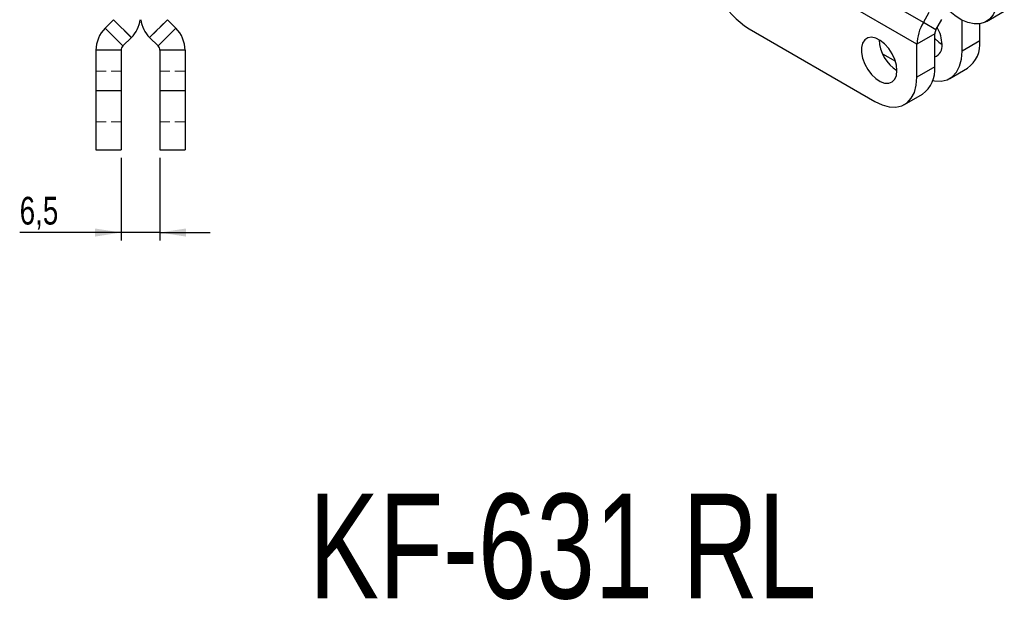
# Model space of a CAD drawing. Header units: millimetres. Extents: x 32 to 355, y 8 to 290.
# Tile 7 of 15: x 221 to 345, y 75 to 148. Entities that reach past the tile are written whole.
import ezdxf

# ---------------------------------------------------------------- set-up
doc = ezdxf.new("R2010")
doc.units = ezdxf.units.MM
doc.linetypes.add('HIDDEN', pattern=[1.905, 1.27, -0.635])
doc.layers.add('FORMATO', color=179, linetype='Continuous')
doc.styles.add('SLDTEXTSTYLE0', font='TXT', dxfattribs={"width": 0.75})
doc.dimstyles.new('SLDDIMSTYLE3', dxfattribs={"dimtxt": 3.5, "dimasz": 3.302, "dimexe": 0, "dimexo": 0.0625, "dimgap": 0.875, "dimtad": 1, "dimdec": 3, "dimlfac": 1.333333, "dimrnd": 1e-09, "dimzin": 12, "dimdsep": 46, "dimtxsty": 'SLDTEXTSTYLE0', "dimsah": 1, "dimcen": 0.09, "dimadec": 0, "dimazin": 3, "dimtfac": 1, "dimtdec": 3, "dimtmove": 0, "dimatfit": 0, "dimfxl": 0, "dimfrac": 2, "dimtolj": 1, "dimtzin": 12, "dimarcsym": 0})

# ---------------------------------------------------------------- blocks, each defined once
blk = doc.blocks.new('_D_8')
at = {"layer": 'FORMATO'}
for p, q in [((233.8, 130.86), (233.8, 120.43)), ((238.68, 130.86), (238.68, 120.43)), ((233.8, 121.43), (220.97, 121.43)), ((238.68, 121.43), (233.8, 121.43)), ((238.68, 121.43), (245.03, 121.43))]:
    blk.add_line(p, q, dxfattribs=at)
for points in [[(233.8, 121.43), (230.5, 121.94), (230.5, 120.92)], [(238.68, 121.43), (241.98, 120.92), (241.98, 121.94)]]:
    blk.add_solid(points, dxfattribs=at)
at = {"layer": 'FORMATO', "insert": (220.97, 125.94), "char_height": 3.5, "attachment_point": 1, "style": 'SLDTEXTSTYLE0'}
blk.add_mtext('6,5', dxfattribs=at)

msp = doc.modelspace()

# ---------------------------------------------------------------- linework, layer by layer
at = {"color": 7, "linetype": 'Continuous', "lineweight": 25}
for p, q in [((335.179175, 147.96241), (308.66267, 163.270063)), ((334.363692, 145.218202), (307.847187, 160.525854)), ((343.154191, 148.090029), (345.408094, 149.391179)), ((232.832511, 148.315931), (231.767947, 147.251368)), ((235.086414, 146.062029), (232.832511, 148.315931)), ((239.646851, 148.315931), (237.392948, 146.062029)), ((239.646851, 148.315931), (240.711414, 147.251368)), ((335.179175, 147.96241), (335.931935, 149.266229)), ((336.772925, 147.04206), (337.525685, 148.345878)), ((340.06474, 144.337778), (340.06474, 148.269375)), ((234.02185, 144.997466), (231.767947, 147.251368)), ((240.711414, 147.251368), (238.457511, 144.997466)), ((313.150489, 147.168697), (329.060391, 137.984106)), ((336.772925, 147.04206), (335.179175, 147.96241)), ((342.318643, 145.638928), (342.318643, 147.803033)), ((235.086414, 146.062029), (234.02185, 144.997466)), ((237.392948, 146.062029), (238.457511, 144.997466)), ((336.617595, 146.519352), (334.363692, 145.218202)), ((336.617595, 142.347783), (336.617595, 146.519352)), ((342.318643, 145.638928), (340.06474, 144.337778)), ((233.802181, 144.467134), (230.614681, 144.467134)), ((230.614681, 144.467134), (230.614681, 139.358303)), ((233.802181, 144.467134), (233.802181, 139.358303)), ((241.86468, 144.467134), (238.677181, 144.467134)), ((238.677181, 144.467134), (238.677181, 139.358303)), ((241.86468, 144.467134), (241.86468, 139.358303)), ((334.363692, 141.046632), (334.363692, 145.218202)), ((330.022323, 144.011085), (331.645099, 143.074276)), ((336.617595, 142.347783), (334.363692, 141.046632)), ((338.511135, 140.903941), (340.765038, 142.205091)), ((230.614681, 139.358303), (233.802181, 139.358303)), ((230.614681, 139.358303), (230.614681, 131.858302)), ((233.802181, 139.358303), (233.802181, 131.858302)), ((238.677181, 139.358303), (238.677181, 131.858302)), ((238.677181, 139.358303), (241.86468, 139.358303)), ((241.86468, 139.358303), (241.86468, 131.858302)), ((332.810086, 137.612795), (335.063989, 138.913946)), ((230.614681, 131.858302), (233.802181, 131.858302)), ((238.677181, 131.858302), (241.86468, 131.858302))]:
    msp.add_line(p, q, dxfattribs=at)
at = {"color": 7, "linetype": 'HIDDEN', "lineweight": 18}
for p, q in [((232.832511, 148.315931), (235.086414, 146.062029)), ((237.392948, 146.062029), (239.646851, 148.315931)), ((231.767947, 147.251368), (234.02185, 144.997466)), ((238.457511, 144.997466), (240.711414, 147.251368)), ((230.614681, 144.467134), (233.802181, 144.467134)), ((238.677181, 144.467134), (241.86468, 144.467134)), ((233.802181, 141.795802), (230.614681, 141.795802)), ((241.86468, 141.795802), (238.677181, 141.795802)), ((230.614681, 139.358303), (233.802181, 139.358303)), ((238.677181, 139.358303), (241.86468, 139.358303)), ((230.614681, 135.4208), (233.802181, 135.4208)), ((238.677181, 135.4208), (241.86468, 135.4208))]:
    msp.add_line(p, q, dxfattribs=at)
at = {"color": 7, "linetype": 'Continuous', "lineweight": 25, "flags": 128}
for points in [[(343.30897, 155.608659), (343.813294, 154.553406), (344.195051, 153.479389), (344.442643, 152.419241), (344.548547, 151.405175), (344.509544, 150.468003), (344.326822, 149.6362), (344.00593, 148.935039), (343.556617, 148.385827), (342.99254, 148.005248), (342.330834, 147.804869), (341.591605, 147.790777), (340.797317, 147.963399), (339.972101, 148.317492), (339.141031, 148.842297), (338.329362, 149.521866), (337.561751, 150.335553), (336.861525, 151.258633), (336.24996, 152.263058)], [(331.844624, 141.888453), (331.773813, 142.576602), (331.565831, 143.303268), (331.233745, 144.022792), (330.798422, 144.689964), (330.287215, 145.262864), (329.732245, 145.705492), (329.168382, 145.990037), (328.631056, 146.098622), (328.154029, 146.024422), (327.767275, 145.772098), (327.495095, 145.357508), (327.354591, 144.806703), (327.354591, 144.154287), (327.495095, 143.441256), (327.767275, 142.712414), (328.154029, 142.013556), (328.631056, 141.388592), (329.168382, 140.876792), (329.732245, 140.510316), (330.287215, 140.312189), (330.798422, 140.29486), (331.233745, 140.459418), (331.565831, 140.795524), (331.773813, 141.28206), (331.844624, 141.888453)], [(336.617594, 145.94583), (337.123333, 145.469088), (337.545673, 145.179174)], [(336.368103, 140.635546), (336.575275, 140.597471), (337.41309, 140.564953), (338.170335, 140.740095), (338.824003, 141.117572), (339.354232, 141.685915), (339.744912, 142.427859), (339.984171, 143.320856), (340.06474, 144.337778)], [(329.060391, 137.984106), (329.981299, 137.545514), (330.874226, 137.306326), (331.712041, 137.273808), (332.469287, 137.44895), (333.122955, 137.826427), (333.653184, 138.39477), (334.043864, 139.136713), (334.283123, 140.029711), (334.363692, 141.046632)]]:
    msp.add_lwpolyline(points, dxfattribs=at)
at = {"color": 7, "linetype": 'Continuous', "lineweight": 25}
for centre, radius, start, end in [((319.31261, 156.850124), 11.476139, 182.47629854, 237.52369853), ((232.302181, 148.846261), 3.9375, 315, 352.2635446), ((240.177181, 148.846261), 3.9375, 187.73647982, 225), ((234.552181, 144.467135), 3.9375, 135, 180), ((237.927181, 144.467135), 3.9375, 360, 45), ((340.041424, 145.024249), 5.681044, 148.85626248, 178.04352316), ((337.699072, 146.482409), 1.082108, 148.85631893, 178.04351444), ((332.862893, 144.994048), 4.686454, 2.26909877, 29.73207318), ((334.427108, 145.98159), 4.840089, 182.24099832, 237.75360878), ((338.568803, 145.267131), 3.768227, 305.64981625, 5.66237707), ((234.552181, 144.467135), 0.75, 135, 180), ((237.927181, 144.467135), 0.75, 0, 45), ((336.110567, 144.969469), 1.450408, 290.46139594, 8.33010173), ((332.867754, 141.975986), 3.768227, 305.64981625, 5.66237707)]:
    msp.add_arc(centre, radius, start, end, dxfattribs=at)

# ---------------------------------------------------------------- texts
at = {"layer": 'FORMATO', "insert": (257.525067, 88.436663), "char_height": 13.2291667, "attachment_point": 1, "style": 'SLDTEXTSTYLE0'}
msp.add_mtext('KF-631 RL', dxfattribs=at)

# ---------------------------------------------------------------- dimensions: what is measured, and where the dimension line sits
at = {"layer": 'FORMATO'}
dim = msp.add_linear_dim(base=(233.802181, 121.431487), p1=(238.677181, 131.858302), p2=(233.802181, 131.858302), dimstyle='SLDDIMSTYLE3', dxfattribs=at)
dim.commit()
dim.dimension.update_dxf_attribs({"geometry": '_D_8', "text_midpoint": (224.20478, 121.431487), "dimtype": 160})

doc.saveas('drawing.dxf')
